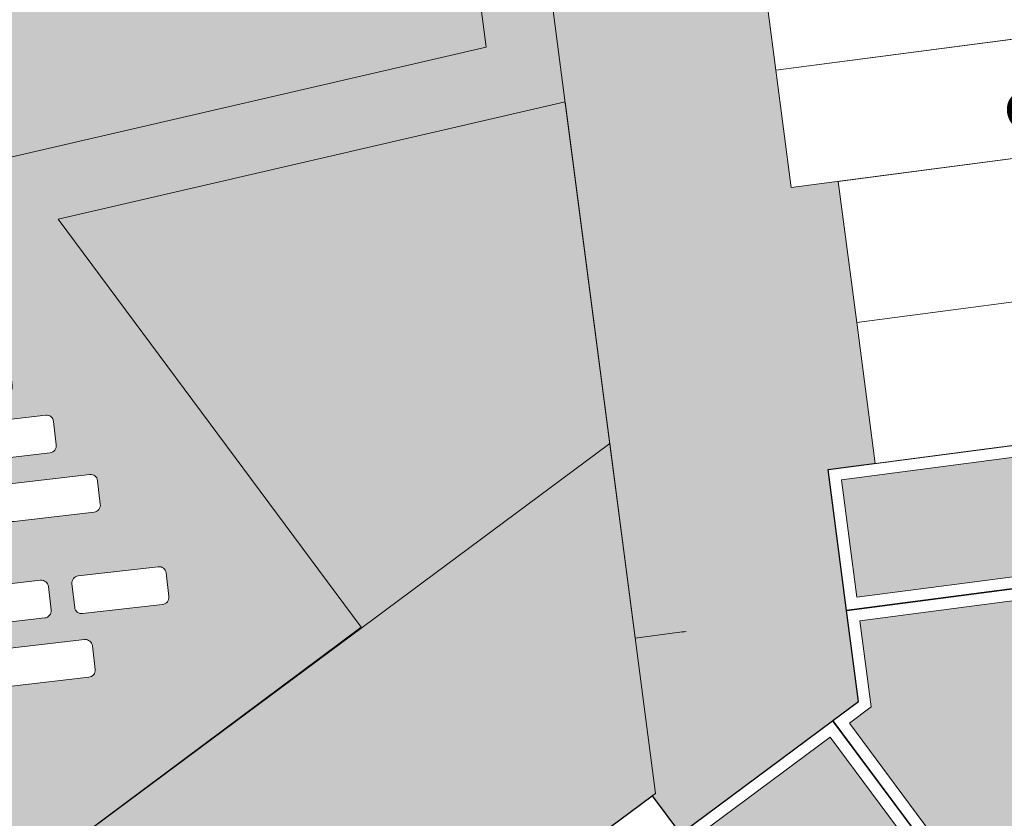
# Model space of a CAD drawing. Header units: metres. Extents: x -862 to 1262, y -354 to 644.
# Tile 70 of 256: x -141 to -99, y -61 to -27. Entities that reach past the tile are written whole.
import ezdxf

# ---------------------------------------------------------------- set-up
doc = ezdxf.new("R2010")
doc.units = ezdxf.units.M
doc.header["$LTSCALE"] = 0.5
doc.set_wipeout_variables(frame=1)
doc.layers.add('DZH_Baufelder West_220610', color=7, linetype='Continuous')
doc.styles.add('Calibri Light', font='calibril.ttf')

# ---------------------------------------------------------------- blocks, each defined once
blk = doc.blocks.new('Hofgrün West (2D)')
at = {"linetype": 'Continuous', "lineweight": 0, "transparency": 33554687}
for points in [[(-33.18494306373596, -71.92844781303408), (-12.99288679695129, -67.26350132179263), (-17.67876385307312, -31.39782492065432), (-41.28852932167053, -36.85236066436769)], [(-9.66896943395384, -69.57460143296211), (-31.05626030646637, -74.51568153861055), (-18.27224697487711, -91.73615289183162), (-34.88793906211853, -104.1235718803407), (-42.11629995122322, -109.4897119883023), (-34.36318347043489, -119.9266418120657), (-25.29859453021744, -113.1929744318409), (-25.29743121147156, -113.1945414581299), (-25.25729843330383, -113.164747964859), (-5.993035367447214, -98.85421048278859), (-5.857482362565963, -98.7535143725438)]]:
    blk.add_hatch(color=254, dxfattribs=at).paths.add_polyline_path(points)
at = {"color": 255, "linetype": 'Continuous', "lineweight": 18, "transparency": 33554687, "flags": 128}
for points in [[(-33.18494306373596, -71.92844781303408), (-12.99288679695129, -67.26350132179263), (-17.67876385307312, -31.39782492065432), (-41.28852932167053, -36.85236066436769)], [(-9.66896943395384, -69.57460143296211), (-31.05626030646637, -74.51568153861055), (-18.27224697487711, -91.73615289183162), (-34.88793906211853, -104.1235718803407), (-42.11629995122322, -109.4897119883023), (-34.36318347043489, -119.9266418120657), (-25.29859453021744, -113.1929744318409), (-25.29743121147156, -113.1945414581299), (-25.25729843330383, -113.164747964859), (-5.993035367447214, -98.85421048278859), (-5.857482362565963, -98.7535143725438)]]:
    blk.add_lwpolyline(points, close=True, dxfattribs=at)
blk = doc.blocks.new('Grundstücke West (2D)')
at = {"linetype": 'Continuous', "lineweight": 0, "transparency": 33554687}
h = blk.add_hatch(color=254, dxfattribs=at)
edge = h.paths.add_edge_path()
edge.add_line((-11.25401794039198, -29.78934150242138), (-6.677341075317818, -64.83001511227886))
edge.add_line((-6.677341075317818, -64.83001511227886), (-6.678622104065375, -64.83018242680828))
edge.add_line((-6.678622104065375, -64.83018242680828), (-5.383555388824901, -74.74567601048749))
edge.add_line((-5.383555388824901, -74.74567601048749), (-5.38317690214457, -74.74562657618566))
edge.add_line((-5.38317690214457, -74.74562657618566), (-3.958562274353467, -85.65298524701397))
edge.add_line((-3.958562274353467, -85.65298524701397), (-0.9798226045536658, -108.4592806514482))
edge.add_line((-0.979822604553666, -108.4592806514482), (1.004669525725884, -108.2000853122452))
edge.add_line((1.004669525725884, -108.2000853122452), (1.169916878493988, -108.1785022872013))
edge.add_line((1.169916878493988, -108.1785022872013), (1.16844796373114, -108.187466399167))
edge.add_line((1.16844796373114, -108.187466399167), (1.005812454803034, -108.2088283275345))
edge.add_line((1.005812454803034, -108.2088283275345), (1.004669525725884, -108.2000853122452))
edge.add_line((1.004669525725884, -108.2000853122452), (-0.9798364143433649, -108.4592836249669))
edge.add_line((-0.9798364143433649, -108.4592836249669), (-2.052208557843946, -100.2488192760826))
edge.add_line((-2.052208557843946, -100.2488192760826), (-27.32021377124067, -119.0192614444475))
edge.add_line((-27.32021377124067, -119.0192614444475), (-27.54868584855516, -119.1888729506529))
edge.add_line((-27.54868584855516, -119.1888729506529), (-31.12512675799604, -114.371293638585))
edge.add_line((-31.12512675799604, -114.371293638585), (-34.701567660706, -109.5537143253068))
edge.add_line((-34.701567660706, -109.5537143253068), (-40.66230250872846, -101.5244154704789))
edge.add_line((-40.66230250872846, -101.5244154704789), (-44.2540051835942, -96.68627808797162))
edge.add_line((-44.2540051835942, -96.68627808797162), (-67.24652228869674, -101.9982116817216))
edge.add_line((-67.24652228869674, -101.9982116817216), (-67.27917717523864, -102.0057559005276))
edge.add_line((-67.27917717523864, -102.0057559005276), (-67.27917717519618, -102.0057559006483))
edge.add_arc((-27.18894605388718, -87.89819168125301), 42.49999999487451, 199.3867312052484, 216.5891962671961)
edge.add_line((-61.31346618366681, -113.2313147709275), (-31.81373732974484, -152.9683849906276))
edge.add_line((-31.81373732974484, -152.9683849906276), (-31.81373732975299, -152.9683849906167))
edge.add_arc((-28.20055284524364, -150.2860543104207), 4.499999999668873, 216.5891962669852, 293.7983932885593)
edge.add_line((-26.38471447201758, -154.4034237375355), (-26.38471447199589, -154.4034237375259))
edge.add_line((-26.38471447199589, -154.4034237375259), (-26.08062924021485, -154.8564480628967))
edge.add_line((-26.08062924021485, -154.8564480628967), (-26.01835704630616, -154.8146488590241))
edge.add_line((-26.01835704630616, -154.8146488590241), (-26.15818177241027, -154.6063388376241))
edge.add_line((-26.15818177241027, -154.6063388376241), (-26.1581817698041, -154.6063388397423))
edge.add_arc((-26.0824957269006, -154.5132172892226), 0.1200000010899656, 230.8969573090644, 303.8708446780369)
edge.add_line((-26.01561700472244, -154.6128528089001), (-26.01561700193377, -154.6128528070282))
edge.add_arc((-26.08249572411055, -154.5132172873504), 0.1200000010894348, 303.8708446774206, 376.8447341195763)
edge.add_line((-25.96764449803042, -154.4784437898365), (-25.81224078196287, -154.7099633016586))
edge.add_line((-25.81224078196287, -154.7099633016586), (-25.74996858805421, -154.668164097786))
edge.add_line((-25.74996858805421, -154.668164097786), (-26.04128483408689, -154.2341629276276))
edge.add_arc((-28.20054518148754, -150.2860687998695), 4.499983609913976, 298.6747816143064, 306.5892344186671)
edge.add_line((-25.51822186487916, -153.8992383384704), (-24.56450417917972, -155.1839263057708))
edge.add_line((-24.56450417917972, -155.1839263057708), (21.99950964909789, -120.6160587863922))
edge.add_line((21.99950964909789, -120.6160587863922), (24.09332723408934, -119.0616650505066))
edge.add_line((24.09332723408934, -119.0616650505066), (23.85606493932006, -117.2451001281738))
edge.add_line((23.85606493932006, -117.2451001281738), (17.40550729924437, -67.87006250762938))
edge.add_line((17.40550729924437, -67.87006250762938), (17.40714295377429, -67.86984882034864))
edge.add_line((17.40714295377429, -67.86984882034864), (10.06261297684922, -11.63750270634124))
edge.add_line((10.06261297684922, -11.63750270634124), (10.0529091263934, -11.63883918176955))
edge.add_line((10.0529091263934, -11.63883918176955), (10.15014082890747, -12.37353928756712))
edge.add_line((10.15014082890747, -12.37353928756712), (10.54553553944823, -15.36121247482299))
edge.add_line((10.54553553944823, -15.36121247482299), (-12.44475630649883, -20.67263196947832))
edge.add_line((-12.44475630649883, -20.67263196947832), (-11.25411258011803, -29.78929261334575))
edge.add_line((-11.25411258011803, -29.78929261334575), (-11.25401794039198, -29.78934150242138))
at = {"color": 255, "linetype": 'Continuous', "lineweight": 18, "transparency": 33554687, "flags": 128}
blk.add_lwpolyline([(-5.38317690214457, -74.74562657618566), (-3.958562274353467, -85.65298524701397), (-0.979822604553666, -108.4592806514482), (1.004669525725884, -108.2000853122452), (1.169916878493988, -108.1785022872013), (1.16844796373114, -108.187466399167), (1.005812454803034, -108.2088283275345), (1.004669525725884, -108.2000853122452), (-0.9798364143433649, -108.4592836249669), (-2.052208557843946, -100.2488192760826), (-27.32021377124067, -119.0192614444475)], dxfattribs=at)
blk = doc.blocks.new('Slab (2D)-18')
at = {"color": 255, "linetype": 'Continuous', "lineweight": 9, "transparency": 33554687}
blk.add_wipeout([(0, 10), (13, 10), (13, 0), (0, 0)], dxfattribs=at)
at = {"color": 7, "linetype": 'Continuous', "lineweight": 9, "transparency": 33554687}
blk.add_line((1.183291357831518e-29, 4.99999999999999), (13, 5), dxfattribs=at)
at = {"color": 8, "linetype": 'Continuous', "lineweight": 9, "true_color": 0x777777, "transparency": 33554687, "flags": 128}
blk.add_lwpolyline([(0, 10), (13, 10), (13, 0), (0, 0)], close=True, dxfattribs=at)
at = {"color": 7, "linetype": 'Continuous', "lineweight": 9, "transparency": 33554687, "flags": 128}
blk.add_lwpolyline([(13, 10.00000000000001), (2.775557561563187e-16, 10.00000000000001), (1.577721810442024e-29, -9.563216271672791e-15), (13, 5.461994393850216e-16), (13, 10)], dxfattribs=at)
blk = doc.blocks.new('RH 5 x 13 - quer (2D_3D) (2D)')
at = {"color": 255, "linetype": 'Continuous', "lineweight": 9, "transparency": 33554687}
blk.add_wipeout([(0, 5.000000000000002), (0, 10.000000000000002), (13, 10.000000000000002), (13, 5.000000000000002)], dxfattribs=at)
at = {"color": 253, "linetype": 'Continuous', "lineweight": 9, "transparency": 33554687, "flags": 128}
blk.add_lwpolyline([(0, 5), (0, 10), (13, 10), (13, 5)], close=True, dxfattribs=at)
at = {"color": 8, "true_color": 0x777777, "transparency": 33554687}
blk.add_blockref('Slab (2D)-18', (0, 0), dxfattribs=at)
at = {"color": 7, "transparency": 33554687, "insert": (2.006361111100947, 8.040526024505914), "char_height": 1.559479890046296, "width": 3.810368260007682, "attachment_point": 5, "line_spacing_factor": 1.163780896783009, "style": 'Calibri Light'}
blk.add_mtext('II D', dxfattribs=at)
at = {"color": 255, "linetype": 'Continuous', "lineweight": 9, "transparency": 33554687}
blk.add_wipeout([(0, 0), (0, 5), (13, 5), (13, 0)], dxfattribs=at)
at = {"color": 253, "linetype": 'Continuous', "lineweight": 9, "transparency": 33554687, "flags": 128}
blk.add_lwpolyline([(0, 0), (0, 5), (13, 5), (13, 0)], close=True, dxfattribs=at)
at = {"color": 7, "transparency": 33554687, "insert": (2.006361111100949, 2.594815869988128), "char_height": 1.559479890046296, "width": 3.810368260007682, "attachment_point": 5, "line_spacing_factor": 1.163780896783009, "style": 'Calibri Light'}
blk.add_mtext('II D', dxfattribs=at)
blk = doc.blocks.new('Slab (2D)-8')
at = {"color": 255, "linetype": 'Continuous', "lineweight": 9, "transparency": 33554687}
blk.add_wipeout([(0, 13), (6, 13), (6, 0), (0, 0)], dxfattribs=at)
at = {"color": 8, "linetype": 'Continuous', "lineweight": 9, "true_color": 0x777777, "transparency": 33554687, "flags": 128}
blk.add_lwpolyline([(0, 13), (6, 13), (6, 0), (0, 0)], close=True, dxfattribs=at)
at = {"color": 255, "linetype": 'Continuous', "lineweight": 9, "transparency": 33554687}
blk.add_wipeout([(0, 13), (6, 13), (6, 0), (0, 0)], dxfattribs=at)
at = {"color": 8, "linetype": 'Continuous', "lineweight": 9, "true_color": 0x777777, "transparency": 33554687, "flags": 128}
blk.add_lwpolyline([(0, 13), (6, 13), (6, 0), (0, 0)], close=True, dxfattribs=at)
at = {"color": 255, "linetype": 'Continuous', "lineweight": 9, "transparency": 33554687}
blk.add_wipeout([(0, 13), (6, 13), (6, 0), (0, 0)], dxfattribs=at)
at = {"color": 8, "linetype": 'Continuous', "lineweight": 9, "true_color": 0x777777, "transparency": 33554687, "flags": 128}
blk.add_lwpolyline([(0, 13), (6, 13), (6, 0), (0, 0)], close=True, dxfattribs=at)
blk = doc.blocks.new('DH 6 x 13 - III FD (2D_3D (2D)')
at = {"color": 8, "true_color": 0x777777, "transparency": 33554687}
blk.add_blockref('Slab (2D)-8', (0, 0), dxfattribs=at)
at = {"color": 255, "linetype": 'Continuous', "lineweight": 25, "transparency": 33554687}
blk.add_wipeout([(0, 13), (6, 13), (6, 0), (0, 0)], dxfattribs=at)
at = {"linetype": 'Continuous', "lineweight": 0, "true_color": 0xfbf8f0, "transparency": 33554661}
blk.add_hatch(color=7, dxfattribs=at).paths.add_polyline_path([(0.5, 12.5), (5.5, 12.5), (5.5, 0.5), (0.5, 0.5)])
at = {"color": 7, "linetype": 'Continuous', "lineweight": 25, "transparency": 33554687, "flags": 128}
blk.add_lwpolyline([(0, 13), (6, 13), (6, 0), (0, 0)], close=True, dxfattribs=at)
at = {"color": 9, "linetype": 'Continuous', "lineweight": 9, "transparency": 33554661, "flags": 128}
blk.add_lwpolyline([(0.5, 12.5), (5.5, 12.5), (5.5, 0.5), (0.5, 0.5)], close=True, dxfattribs=at)
at = {"color": 7, "transparency": 33554687, "insert": (2.405184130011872, 2.006361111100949), "char_height": 1.559479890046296, "width": 3.810368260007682, "attachment_point": 5, "line_spacing_factor": 1.163780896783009, "style": 'Calibri Light'}
blk.add_mtext('III', dxfattribs=at)
blk = doc.blocks.new('Slab (2D)-83')
at = {"color": 255, "linetype": 'Continuous', "lineweight": 25, "transparency": 33554687}
blk.add_wipeout([(-87.82052864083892, -188.4536871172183), (-88.3224763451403, -184.6105961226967), (-75.431961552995, -182.92696065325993), (-74.2364803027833, -192.07999230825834), (-82.35979360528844, -198.09791736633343), (-88.90775750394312, -189.25912962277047)], dxfattribs=at)
at = {"color": 7, "linetype": 'Continuous', "lineweight": 25, "transparency": 33554687, "flags": 128}
blk.add_lwpolyline([(-87.8205286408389, -188.4536871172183), (-88.32247634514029, -184.6105961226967), (-75.43196155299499, -182.9269606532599), (-74.23648030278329, -192.0799923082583), (-82.35979360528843, -198.0979173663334), (-88.90775750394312, -189.2591296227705)], close=True, dxfattribs=at)
at = {"color": 255, "linetype": 'Continuous', "lineweight": 25, "transparency": 33554687}
blk.add_wipeout([(-87.82052864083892, -188.4536871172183), (-88.3224763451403, -184.6105961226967), (-75.431961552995, -182.92696065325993), (-74.2364803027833, -192.07999230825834), (-82.35979360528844, -198.09791736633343), (-88.90775750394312, -189.25912962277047)], dxfattribs=at)
at = {"color": 7, "linetype": 'Continuous', "lineweight": 25, "transparency": 33554687, "flags": 128}
blk.add_lwpolyline([(-87.8205286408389, -188.4536871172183), (-88.32247634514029, -184.6105961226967), (-75.43196155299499, -182.9269606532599), (-74.23648030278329, -192.0799923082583), (-82.35979360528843, -198.0979173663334), (-88.90775750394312, -189.2591296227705)], close=True, dxfattribs=at)
at = {"color": 255, "linetype": 'Continuous', "lineweight": 25, "transparency": 33554687}
blk.add_wipeout([(-87.82052864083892, -188.4536871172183), (-88.3224763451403, -184.6105961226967), (-75.431961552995, -182.92696065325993), (-74.2364803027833, -192.07999230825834), (-82.35979360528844, -198.09791736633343), (-88.90775750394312, -189.25912962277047)], dxfattribs=at)
at = {"color": 7, "linetype": 'Continuous', "lineweight": 25, "transparency": 33554687, "flags": 128}
blk.add_lwpolyline([(-87.8205286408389, -188.4536871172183), (-88.32247634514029, -184.6105961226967), (-75.43196155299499, -182.9269606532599), (-74.23648030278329, -192.0799923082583), (-82.35979360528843, -198.0979173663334), (-88.90775750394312, -189.2591296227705)], close=True, dxfattribs=at)
blk = doc.blocks.new('Group-28')
at = {"color": 7, "transparency": 33554687}
blk.add_blockref('Slab (2D)-83', (0, 0), dxfattribs=at)
at = {"linetype": 'Continuous', "lineweight": 0, "true_color": 0xfbf8f0, "transparency": 33554661}
blk.add_hatch(color=7, dxfattribs=at).paths.add_polyline_path([(-74.7703976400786, -191.8535360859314), (-75.86569432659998, -183.4880157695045), (-87.76322687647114, -185.045758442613), (-87.28656888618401, -188.6799576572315), (-88.20752320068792, -189.3638504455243), (-82.24616500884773, -197.4000909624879)])
at = {"color": 9, "linetype": 'Continuous', "lineweight": 9, "transparency": 33554661, "flags": 128}
blk.add_lwpolyline([(-74.7703976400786, -191.8535360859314), (-75.86569432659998, -183.4880157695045), (-87.76322687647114, -185.045758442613), (-87.28656888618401, -188.6799576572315), (-88.20752320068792, -189.3638504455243), (-82.24616500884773, -197.4000909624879)], close=True, dxfattribs=at)
blk = doc.blocks.new('Slab (2D)-3')
at = {"color": 255, "linetype": 'Continuous', "lineweight": 9, "transparency": 33554687}
blk.add_wipeout([(-0.01398509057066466, 12.003374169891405), (10.986012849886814, 12.003374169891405), (10.98601284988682, 0.003374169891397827), (-0.013985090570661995, 0.003374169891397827)], dxfattribs=at)
at = {"color": 7, "linetype": 'Continuous', "lineweight": 9, "transparency": 33554687}
for p, q in [((-0.01398509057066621, 12.0033741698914), (10.98601284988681, 12.0033741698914)), ((10.98601284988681, 0.003374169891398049), (10.98601284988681, 12.0033741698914)), ((-0.01398509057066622, 6.003374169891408), (10.98601284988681, 6.003374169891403))]:
    blk.add_line(p, q, dxfattribs=at)
at = {"color": 8, "linetype": 'Continuous', "lineweight": 9, "true_color": 0x777777, "transparency": 33554687, "flags": 128}
blk.add_lwpolyline([(-0.01398509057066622, 12.0033741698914), (10.98601284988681, 12.0033741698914), (10.98601284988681, 0.003374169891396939), (-0.01398509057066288, 0.003374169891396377)], close=True, dxfattribs=at)
at = {"color": 7, "linetype": 'Continuous', "lineweight": 9, "transparency": 33554687, "flags": 128}
blk.add_lwpolyline([(10.98601284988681, 12.00337416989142), (-0.01398509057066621, 12.00337416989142), (-0.01398509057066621, 0.003374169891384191), (10.98601284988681, 0.003374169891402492)], dxfattribs=at)
blk = doc.blocks.new('RH 6 x 11 - quer (2D_3D) (2D)')
at = {"color": 8, "true_color": 0x777777, "transparency": 33554687}
blk.add_blockref('Slab (2D)-3', (0, 0), dxfattribs=at)
at = {"color": 255, "linetype": 'Continuous', "lineweight": 9, "transparency": 33554687}
blk.add_wipeout([(0, 6), (0, 12), (11, 12), (11, 6)], dxfattribs=at)
at = {"color": 253, "linetype": 'Continuous', "lineweight": 9, "transparency": 33554687, "flags": 128}
blk.add_lwpolyline([(0, 6), (0, 12), (11, 12), (11, 6)], close=True, dxfattribs=at)
at = {"color": 7, "transparency": 33554687, "insert": (2.006361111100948, 9.83776836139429), "char_height": 1.559479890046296, "width": 3.810368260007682, "attachment_point": 5, "line_spacing_factor": 1.163780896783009, "style": 'Calibri Light'}
blk.add_mtext('II D', dxfattribs=at)
at = {"color": 255, "linetype": 'Continuous', "lineweight": 9, "transparency": 33554687}
blk.add_wipeout([(0, 0), (0, 6), (11, 6), (11, 0)], dxfattribs=at)
at = {"color": 253, "linetype": 'Continuous', "lineweight": 9, "transparency": 33554687, "flags": 128}
blk.add_lwpolyline([(0, 0), (0, 6), (11, 6), (11, 0)], close=True, dxfattribs=at)
at = {"color": 7, "transparency": 33554687, "insert": (2.006361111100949, 2.594815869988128), "char_height": 1.559479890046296, "width": 3.810368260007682, "attachment_point": 5, "line_spacing_factor": 1.163780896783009, "style": 'Calibri Light'}
blk.add_mtext('II D', dxfattribs=at)
blk = doc.blocks.new('Baufelder West (2D)')
at = {"linetype": 'Continuous', "lineweight": 0, "transparency": 33554687}
h = blk.add_hatch(color=7, dxfattribs=at)
h.paths.add_polyline_path([(-60.56109580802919, -100.1808447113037), (-61.84106236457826, -95.85802870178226), (-56.11683980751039, -94.53556844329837), (-38.94417214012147, -90.5681876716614), (-40.33978978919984, -84.52730599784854), (-40.4748495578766, -83.94270454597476), (-47.04775839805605, -55.49210052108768), (-66.86903941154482, -60.0713872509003), (-69.94464862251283, -60.78194155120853), (-70.61994747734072, -57.85893429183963), (-67.54433826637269, -57.1483799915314), (-5.650433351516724, -42.84910552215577), (-8.709269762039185, -19.43678898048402), (-5.772007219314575, -18.75819674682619), (-5.003995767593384, -24.63836687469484), (-5.004050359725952, -24.63837896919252), (0.007670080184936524, -63.01270832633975), (0.006804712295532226, -63.01282135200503), (1.301871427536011, -72.92831493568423), (1.302249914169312, -72.92826550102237), (2.118165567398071, -79.17520728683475), (2.688011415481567, -83.53815075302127), (2.765717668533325, -84.13309759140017), (3.3744166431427, -88.79351447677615), (3.413257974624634, -89.09098943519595), (3.413269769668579, -89.09098789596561), (4.151479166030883, -94.74298284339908), (4.190318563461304, -95.04045805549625), (4.190332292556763, -95.04045626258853), (4.633231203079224, -98.43144858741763), (4.633053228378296, -98.43158079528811), (2.749850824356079, -84.01468839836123), (-18.63744004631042, -88.95576850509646), (-5.853426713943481, -106.17623985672), (-20.86567814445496, -117.3682532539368), (-37.5685783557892, -94.86891701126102), (-55.3163158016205, -98.96915546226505), (-60.56109415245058, -100.1808503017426), (-60.56109546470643, -100.180850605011)])
h.paths.add_polyline_path([(-20.76612280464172, -86.368534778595), (-0.5740665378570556, -81.70358828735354), (-5.259943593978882, -45.83791188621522), (-28.86970906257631, -51.2924476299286)])
blk = doc.blocks.new('Slab (2D)-87')
at = {"color": 255, "linetype": 'Continuous', "lineweight": 9, "transparency": 33554687}
blk.add_wipeout([(26, -13), (8, -13), (8, -11.000000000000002), (0, -11.000000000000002), (0, 0), (26, 0)], dxfattribs=at)
at = {"color": 8, "linetype": 'Continuous', "lineweight": 9, "true_color": 0x777777, "transparency": 33554687, "flags": 128}
blk.add_lwpolyline([(26, -13), (8, -13), (8, -11), (0, -11), (0, 0), (26, 0)], close=True, dxfattribs=at)
blk = doc.blocks.new('Slab (2D)-88')
at = {"color": 255, "linetype": 'Continuous', "lineweight": 9, "transparency": 33554687}
blk.add_wipeout([(32, -13), (8, -13), (8, -11), (0, -11), (0, 0), (32, 0), (32, -11)], dxfattribs=at)
at = {"color": 8, "linetype": 'Continuous', "lineweight": 9, "true_color": 0x777777, "transparency": 33554687, "flags": 128}
blk.add_lwpolyline([(32, -13), (8, -13), (8, -11), (0, -11), (0, 0), (32, 0), (32, -11)], close=True, dxfattribs=at)
at = {"color": 255, "linetype": 'Continuous', "lineweight": 9, "transparency": 33554687}
blk.add_wipeout([(32, -13), (8, -13), (8, -11), (0, -11), (0, 0), (32, 0), (32, -11)], dxfattribs=at)
at = {"color": 8, "linetype": 'Continuous', "lineweight": 9, "true_color": 0x777777, "transparency": 33554687, "flags": 128}
blk.add_lwpolyline([(32, -13), (8, -13), (8, -11), (0, -11), (0, 0), (32, 0), (32, -11)], close=True, dxfattribs=at)
blk = doc.blocks.new('MFH 13 x 32 quer (2D_3D) (2D)')
at = {"color": 8, "true_color": 0x777777, "transparency": 33554687}
blk.add_blockref('Slab (2D)-87', (0, 0), dxfattribs=at)
blk.add_blockref('Slab (2D)-88', (0, 0), dxfattribs=at)
at = {"color": 255, "linetype": 'Continuous', "lineweight": 25, "transparency": 33554687}
blk.add_wipeout([(32, -13), (8, -13), (8, -11), (0, -11), (0, 0), (32, 0), (32, -11), (32, -11)], dxfattribs=at)
at = {"linetype": 'Continuous', "lineweight": 0, "true_color": 0xfbf8f0, "transparency": 33554661}
for points in [[(0.4999999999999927, -10.5), (0.4999999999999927, -0.5000000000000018), (8, -0.5000000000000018), (8, -10.5)], [(24, -12.5), (24, -0.5000000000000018), (31.50000000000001, -0.5000000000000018), (31.50000000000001, -12.5)]]:
    blk.add_hatch(color=7, dxfattribs=at).paths.add_polyline_path(points)
at = {"color": 7, "linetype": 'Continuous', "lineweight": 25, "transparency": 33554687, "flags": 128}
blk.add_lwpolyline([(32, -13), (8, -13), (8, -11), (0, -11), (0, 0), (32, 0), (32, -11), (32, -11)], close=True, dxfattribs=at)
at = {"color": 9, "linetype": 'Continuous', "lineweight": 9, "transparency": 33554661, "flags": 128}
for points in [[(0.4999999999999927, -10.5), (0.4999999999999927, -0.5000000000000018), (8, -0.5000000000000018), (8, -10.5)], [(24, -12.5), (24, -0.5000000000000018), (31.50000000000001, -0.5000000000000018), (31.50000000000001, -12.5)]]:
    blk.add_lwpolyline(points, close=True, dxfattribs=at)
at = {"color": 7, "transparency": 33554687, "char_height": 1.559479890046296, "width": 3, "attachment_point": 5, "line_spacing_factor": 1.163780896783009, "style": 'Calibri Light'}
for s, insert in [('III', (2.006361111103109, -2.000000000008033)), ('II', (30.02823915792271, -2.000000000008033))]:
    blk.add_mtext(s, dxfattribs=dict(at, insert=insert))
blk = doc.blocks.new('VERKEHR-Stellplatz (2D)')
at = {"color": 255, "linetype": 'Continuous', "lineweight": 9, "transparency": 33554687}
blk.add_wipeout([(4.2, 1.8), (4.207362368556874, 1.7999096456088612), (4.214720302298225, 1.7996386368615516), (4.2220693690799, 1.7991871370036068), (4.229405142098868, 1.7985554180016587), (4.236723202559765, 1.7977438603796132), (4.244019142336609, 1.7967529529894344), (4.25128856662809, 1.795583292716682), (4.258527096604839, 1.7942355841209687), (4.265730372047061, 1.7927106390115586), (4.27289405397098, 1.7910093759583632), (4.2800138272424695, 1.7891328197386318), (4.287085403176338, 1.7870821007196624), (4.294104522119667, 1.784858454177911), (4.3010669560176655, 1.782463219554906), (4.307968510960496, 1.7798978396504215), (4.314805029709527, 1.7771638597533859), (4.321572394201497, 1.774262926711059), (4.328266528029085, 1.771196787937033), (4.334883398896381, 1.7679672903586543), (4.341419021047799, 1.7645763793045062), (4.347869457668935, 1.761026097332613), (4.354230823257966, 1.7573185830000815), (4.360499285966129, 1.7534560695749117), (4.36667106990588, 1.7494408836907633), (4.372742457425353, 1.7452754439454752), (4.37870979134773, 1.7409622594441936), (4.384569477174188, 1.7365039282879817), (4.390317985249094, 1.7319031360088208), (4.3959518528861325, 1.7271626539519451), (4.401467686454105, 1.7222853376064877), (4.4068621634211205, 1.7172741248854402), (4.412132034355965, 1.712132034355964), (4.41727412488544, 1.70686216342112), (4.422285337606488, 1.701467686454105), (4.427162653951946, 1.6959518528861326), (4.431903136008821, 1.6903179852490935), (4.436503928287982, 1.6845694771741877), (4.440962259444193, 1.6787097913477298), (4.445275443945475, 1.6727424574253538), (4.449440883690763, 1.6666710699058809), (4.453456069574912, 1.6604992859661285), (4.457318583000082, 1.6542308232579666), (4.4610260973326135, 1.647869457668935), (4.464576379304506, 1.6414190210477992), (4.467967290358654, 1.6348833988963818), (4.471196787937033, 1.6282665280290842), (4.4742629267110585, 1.6215723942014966), (4.477163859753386, 1.6148050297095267), (4.479897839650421, 1.6079685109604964), (4.482463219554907, 1.601066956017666), (4.484858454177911, 1.594104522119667), (4.487082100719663, 1.5870854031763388), (4.489132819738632, 1.580013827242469), (4.491009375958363, 1.5728940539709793), (4.492710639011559, 1.5657303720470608), (4.494235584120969, 1.5585270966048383), (4.495583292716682, 1.5512885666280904), (4.496752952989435, 1.5440191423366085), (4.497743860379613, 1.5367232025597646), (4.498555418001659, 1.5294051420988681), (4.499187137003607, 1.5220693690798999), (4.499638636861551, 1.5147203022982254), (4.499909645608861, 1.5073623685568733), (4.5, 1.4999999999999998), (4.5, 0.4999999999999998), (4.499909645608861, 0.4926376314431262), (4.499638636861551, 0.4852796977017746), (4.499187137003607, 0.4779306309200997), (4.498555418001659, 0.4705948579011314), (4.497743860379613, 0.463276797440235), (4.496752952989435, 0.455980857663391), (4.495583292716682, 0.44871143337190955), (4.494235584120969, 0.4414729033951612), (4.492710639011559, 0.4342696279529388), (4.491009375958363, 0.4271059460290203), (4.489132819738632, 0.4199861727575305), (4.487082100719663, 0.41291459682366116), (4.484858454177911, 0.40589547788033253), (4.482463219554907, 0.398933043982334), (4.479897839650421, 0.3920314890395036), (4.477163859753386, 0.3851949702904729), (4.4742629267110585, 0.378427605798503), (4.471196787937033, 0.37173347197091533), (4.467967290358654, 0.36511660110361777), (4.464576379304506, 0.3585809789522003), (4.4610260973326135, 0.3521305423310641), (4.457318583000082, 0.345769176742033), (4.453456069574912, 0.33950071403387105), (4.449440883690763, 0.3333289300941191), (4.445275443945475, 0.3272575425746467), (4.440962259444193, 0.32129020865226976), (4.436503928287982, 0.31543052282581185), (4.431903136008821, 0.30968201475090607), (4.427162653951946, 0.3040481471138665), (4.422285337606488, 0.2985323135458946), (4.41727412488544, 0.2931378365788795), (4.412132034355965, 0.2878679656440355), (4.4068621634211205, 0.28272587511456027), (4.401467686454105, 0.27771466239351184), (4.3959518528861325, 0.27283734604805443), (4.390317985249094, 0.2680968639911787), (4.384569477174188, 0.2634960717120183), (4.37870979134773, 0.2590377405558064), (4.372742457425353, 0.2547245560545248), (4.36667106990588, 0.25055911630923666), (4.360499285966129, 0.24654393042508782), (4.354230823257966, 0.24268141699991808), (4.347869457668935, 0.2389739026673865), (4.341419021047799, 0.23542362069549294), (4.334883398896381, 0.23203270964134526), (4.328266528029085, 0.22880321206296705), (4.321572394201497, 0.22573707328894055), (4.314805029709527, 0.22283614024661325), (4.307968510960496, 0.22010216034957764), (4.3010669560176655, 0.2175367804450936), (4.294104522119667, 0.21514154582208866), (4.287085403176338, 0.2129178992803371), (4.2800138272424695, 0.21086718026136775), (4.27289405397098, 0.20899062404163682), (4.265730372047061, 0.20728936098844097), (4.258527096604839, 0.20576441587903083), (4.25128856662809, 0.20441670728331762), (4.244019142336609, 0.20324704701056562), (4.236723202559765, 0.2022561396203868), (4.229405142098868, 0.2014445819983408), (4.2220693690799, 0.20081286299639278), (4.214720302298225, 0.200361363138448), (4.207362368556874, 0.20009035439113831), (4.2, 0.19999999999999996), (0.8, 0.19999999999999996), (0.7926376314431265, 0.20009035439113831), (0.7852796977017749, 0.200361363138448), (0.7779306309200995, 0.20081286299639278), (0.7705948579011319, 0.2014445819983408), (0.7632767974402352, 0.2022561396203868), (0.7559808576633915, 0.20324704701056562), (0.7487114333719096, 0.20441670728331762), (0.7414729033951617, 0.20576441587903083), (0.7342696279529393, 0.20728936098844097), (0.7271059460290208, 0.20899062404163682), (0.7199861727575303, 0.21086718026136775), (0.7129145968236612, 0.2129178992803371), (0.7058954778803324, 0.21514154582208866), (0.698933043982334, 0.2175367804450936), (0.6920314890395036, 0.22010216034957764), (0.6851949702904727, 0.22283614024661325), (0.6784276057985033, 0.22573707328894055), (0.6717334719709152, 0.22880321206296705), (0.665116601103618, 0.23203270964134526), (0.6585809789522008, 0.23542362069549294), (0.6521305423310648, 0.2389739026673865), (0.6457691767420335, 0.24268141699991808), (0.6395007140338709, 0.24654393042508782), (0.6333289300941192, 0.25055911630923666), (0.6272575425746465, 0.2547245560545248), (0.62129020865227, 0.2590377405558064), (0.6154305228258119, 0.2634960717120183), (0.6096820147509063, 0.2680968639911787), (0.6040481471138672, 0.27283734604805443), (0.5985323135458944, 0.27771466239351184), (0.59313783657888, 0.28272587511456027), (0.5878679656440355, 0.2878679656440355), (0.5827258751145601, 0.2931378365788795), (0.5777146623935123, 0.2985323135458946), (0.5728373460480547, 0.3040481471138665), (0.5680968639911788, 0.30968201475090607), (0.5634960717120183, 0.31543052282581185), (0.5590377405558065, 0.32129020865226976), (0.5547245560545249, 0.3272575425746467), (0.5505591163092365, 0.3333289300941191), (0.5465439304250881, 0.33950071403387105), (0.5426814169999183, 0.345769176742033), (0.5389739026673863, 0.3521305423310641), (0.5354236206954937, 0.3585809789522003), (0.5320327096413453, 0.36511660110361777), (0.5288032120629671, 0.37173347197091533), (0.5257370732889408, 0.378427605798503), (0.522836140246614, 0.3851949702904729), (0.5201021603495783, 0.3920314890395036), (0.5175367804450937, 0.398933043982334), (0.5151415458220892, 0.40589547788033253), (0.5129178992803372, 0.41291459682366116), (0.510867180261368, 0.4199861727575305), (0.5089906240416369, 0.4271059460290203), (0.5072893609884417, 0.4342696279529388), (0.5057644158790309, 0.4414729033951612), (0.5044167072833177, 0.44871143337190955), (0.5032470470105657, 0.455980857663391), (0.5022561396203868, 0.463276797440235), (0.5014445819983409, 0.4705948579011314), (0.5008128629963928, 0.4779306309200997), (0.5003613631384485, 0.4852796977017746), (0.5000903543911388, 0.4926376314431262), (0.5, 0.4999999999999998), (0.5, 1.4999999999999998), (0.5000903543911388, 1.5073623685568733), (0.5003613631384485, 1.5147203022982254), (0.5008128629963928, 1.5220693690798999), (0.5014445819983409, 1.5294051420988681), (0.5022561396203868, 1.5367232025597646), (0.5032470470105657, 1.5440191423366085), (0.5044167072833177, 1.5512885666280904), (0.5057644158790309, 1.5585270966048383), (0.5072893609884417, 1.5657303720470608), (0.5089906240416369, 1.5728940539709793), (0.510867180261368, 1.580013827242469), (0.5129178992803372, 1.5870854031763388), (0.5151415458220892, 1.594104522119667), (0.5175367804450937, 1.601066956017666), (0.5201021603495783, 1.6079685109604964), (0.522836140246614, 1.6148050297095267), (0.5257370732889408, 1.6215723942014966), (0.5288032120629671, 1.6282665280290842), (0.5320327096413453, 1.6348833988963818), (0.5354236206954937, 1.6414190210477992), (0.5389739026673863, 1.647869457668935), (0.5426814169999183, 1.6542308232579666), (0.5465439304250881, 1.6604992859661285), (0.5505591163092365, 1.6666710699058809), (0.5547245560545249, 1.6727424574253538), (0.5590377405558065, 1.6787097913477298), (0.5634960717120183, 1.6845694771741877), (0.5680968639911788, 1.6903179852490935), (0.5728373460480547, 1.6959518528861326), (0.5777146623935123, 1.701467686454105), (0.5827258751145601, 1.70686216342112), (0.5878679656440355, 1.712132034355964), (0.59313783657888, 1.7172741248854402), (0.5985323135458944, 1.7222853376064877), (0.6040481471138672, 1.7271626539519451), (0.6096820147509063, 1.7319031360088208), (0.6154305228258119, 1.7365039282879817), (0.62129020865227, 1.7409622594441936), (0.6272575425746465, 1.7452754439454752), (0.6333289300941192, 1.7494408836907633), (0.6395007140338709, 1.7534560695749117), (0.6457691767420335, 1.7573185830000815), (0.6521305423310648, 1.761026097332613), (0.6585809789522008, 1.7645763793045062), (0.665116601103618, 1.7679672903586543), (0.6717334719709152, 1.771196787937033), (0.6784276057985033, 1.774262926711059), (0.6851949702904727, 1.7771638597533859), (0.6920314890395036, 1.7798978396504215), (0.698933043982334, 1.782463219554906), (0.7058954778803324, 1.784858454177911), (0.7129145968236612, 1.7870821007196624), (0.7199861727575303, 1.7891328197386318), (0.7271059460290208, 1.7910093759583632), (0.7342696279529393, 1.7927106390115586), (0.7414729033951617, 1.7942355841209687), (0.7487114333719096, 1.795583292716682), (0.7559808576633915, 1.7967529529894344), (0.7632767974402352, 1.7977438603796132), (0.7705948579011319, 1.7985554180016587), (0.7779306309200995, 1.7991871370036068), (0.7852796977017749, 1.7996386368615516), (0.7926376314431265, 1.7999096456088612), (0.8, 1.8)], dxfattribs=at)
at = {"color": 252, "linetype": 'Continuous', "lineweight": 9, "transparency": 33554687, "flags": 128}
blk.add_lwpolyline([(0.5, 1.5, -0.414213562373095), (0.8, 1.8), (4.2, 1.8, -0.414213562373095), (4.5, 1.5), (4.5, 0.5, -0.414213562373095), (4.2, 0.2), (0.8, 0.2, -0.414213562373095), (0.5, 0.5)], format="xyb", close=True, dxfattribs=at)
blk = doc.blocks.new('Group-36')
at = {"color": 7, "transparency": 33554687}
for p, rotation in [((-129.802658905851, -173.6296600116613, 8.7), 6.589196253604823), ((-127.9442856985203, -176.1329476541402, 8.7), 6.589196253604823), ((-128.1737853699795, -174.146158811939, 8.7), 186.5891962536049), ((-126.0859124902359, -178.6362352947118, 8.7), 6.589196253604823), ((-126.3154121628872, -176.6494464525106, 8.7), 186.5891962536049), ((-124.2275392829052, -181.1395229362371, 8.7), 6.589196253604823), ((-124.4570389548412, -179.1527340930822, 8.7), 186.5891962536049), ((-121.3367365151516, -185.0335259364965, 8.7), 6.589196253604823), ((-121.5662361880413, -183.0467370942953, 8.7), 186.5891962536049), ((-119.7078629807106, -185.5500247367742, 8.7), 186.5891962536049)]:
    blk.add_blockref('VERKEHR-Stellplatz (2D)', p, dxfattribs=dict(at, rotation=rotation))

msp = doc.modelspace()

# ---------------------------------------------------------------- linework, layer by layer
at = {"layer": 'DZH_Baufelder West_220610', "color": 252, "linetype": 'Continuous', "true_color": 0x8ea381, "transparency": 33554687}
for points in [[(-113.5695279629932, -60.0399685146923), (-114.2100930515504, -59.76837958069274), (-125.8779963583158, 34.20495708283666), (-126.5434381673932, 34.6670250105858)], [(-114.2100930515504, -59.76837958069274), (-113.5695279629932, -60.0399685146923), (-126.5434381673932, 34.6670250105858), (-125.8779963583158, 34.20495708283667)], [(-118.0057132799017, -30.70787583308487), (-118.0834195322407, -30.11292899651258), (-109.0826862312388, -29.54243558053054), (-109.1603924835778, -28.94748874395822)], [(-118.0834195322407, -30.11292899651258), (-118.0057132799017, -30.70787583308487), (-109.1603924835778, -28.94748874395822), (-109.0826862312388, -29.54243558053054)], [(-117.3581729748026, -35.66576767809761), (-117.4358556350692, -35.07081776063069), (-106.4524050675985, -34.24180065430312), (-106.5300877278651, -33.64685073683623)], [(-117.4358556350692, -35.07081776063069), (-117.3581729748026, -35.66576767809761), (-106.5300877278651, -33.64685073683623), (-106.4524050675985, -34.24180065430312)], [(-116.5811123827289, -41.61523629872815), (-116.6587911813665, -41.02028587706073), (-105.6750993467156, -40.19130926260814), (-105.7527781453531, -39.59635884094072)], [(-116.6587911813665, -41.02028587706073), (-116.5811123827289, -41.61523629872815), (-105.7527781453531, -39.59635884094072), (-105.6750993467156, -40.19130926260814)], [(-115.8040498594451, -47.56470466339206), (-115.881728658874, -46.96975424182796), (-104.8978009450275, -46.14074681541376), (-104.9754797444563, -45.54579639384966)], [(-115.881728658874, -46.96975424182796), (-115.8040498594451, -47.56470466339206), (-104.9754797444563, -45.54579639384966), (-104.8978009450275, -46.14074681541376)], [(-115.0269736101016, -53.51417123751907), (-115.1046798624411, -52.9192244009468), (-106.1039465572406, -52.34873098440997), (-106.1816528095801, -51.75378414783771)], [(-115.1046798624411, -52.9192244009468), (-115.0269736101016, -53.51417123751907), (-106.1816528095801, -51.75378414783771), (-106.1039465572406, -52.34873098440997)], [(-113.9878525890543, -60.35072269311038), (-114.3456460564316, -59.86907569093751), (-113.5695279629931, -60.03996851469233), (-114.2100930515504, -59.76837958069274)], [(-114.3456460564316, -59.86907569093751), (-113.9878525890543, -60.35072269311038), (-114.2100930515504, -59.76837958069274), (-113.5695279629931, -60.03996851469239)]]:
    msp.add_solid(points, dxfattribs=at)
at = {"layer": 'DZH_Baufelder West_220610', "color": 7, "linetype": 'Continuous', "true_color": 0xfff9e0, "transparency": 33554687}
msp.add_solid([(-113.0801916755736, -52.96624549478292, 8.8), (-113.081334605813, -52.95750247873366, 8.8), (-101.0322500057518, -51.38376655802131, 8.8)], dxfattribs=at)

# ---------------------------------------------------------------- block references
at = {"layer": 'DZH_Baufelder West_220610', "color": 7, "transparency": 33554687}
for name, p in [('Grundstücke West (2D)', (-114.0860038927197, 55.24258282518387)), ('Hofgrün West (2D)', (-108.3526106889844, 38.98513479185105))]:
    msp.add_blockref(name, p, dxfattribs=at)

# ---------------------------------------------------------------- next in the draw order: block references
for name, p, rotation in [('RH 5 x 13 - quer (2D_3D) (2D)', (-96.87857666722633, -22.60343639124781, 8.7), 187.4413023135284), ('DH 6 x 13 - III FD (2D_3D (2D)', (-93.25228489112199, -50.36762209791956, 8.7), 97.44130232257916)]:
    msp.add_blockref(name, p, dxfattribs=dict(at, rotation=rotation))

# ---------------------------------------------------------------- next in the draw order: block references
at = {"layer": 'DZH_Baufelder West_220610', "color": 7, "transparency": 33554687, "rotation": 187.4435739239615}
msp.add_blockref('RH 6 x 11 - quer (2D_3D) (2D)', (-95.5839349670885, -32.519349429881, 8.7), dxfattribs=at)
at = {"layer": 'DZH_Baufelder West_220610', "color": 7, "transparency": 33554661}
msp.add_blockref('Group-28', (-17.81744829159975, 132.5597140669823), dxfattribs=at)

# ---------------------------------------------------------------- next in the draw order: block references
at = {"layer": 'DZH_Baufelder West_220610', "color": 7, "transparency": 33554687}
msp.add_blockref('Baufelder West (2D)', (-120.7714309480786, 53.42522175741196), dxfattribs=at)

# ---------------------------------------------------------------- next in the draw order: block references
at = {"layer": 'DZH_Baufelder West_220610', "color": 7, "transparency": 33554687, "rotation": 216.6069637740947}
msp.add_blockref('MFH 13 x 32 quer (2D_3D) (2D)', (-100.1714942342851, -65.53418117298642, 8.7), dxfattribs=at)

# ---------------------------------------------------------------- next in the draw order: linework, layer by layer
at = {"layer": 'DZH_Baufelder West_220610', "color": 252, "linetype": 'Continuous', "true_color": 0x8ea381, "transparency": 33554687}
for points in [[(-116.2255768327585, -44.33598678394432), (-116.1366094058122, -45.0172030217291), (-149.2187030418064, -68.82919355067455), (-148.861058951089, -69.31095148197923)], [(-116.1366094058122, -45.0172030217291), (-116.2255768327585, -44.33598678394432), (-148.861058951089, -69.31095148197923), (-149.2187030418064, -68.82919355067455)]]:
    msp.add_solid(points, dxfattribs=at)

# ---------------------------------------------------------------- next in the draw order: block references
at = {"layer": 'DZH_Baufelder West_220610', "color": 7, "transparency": 33554687}
msp.add_blockref('Group-36', (-17.81744829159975, 132.5597140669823), dxfattribs=at)

doc.saveas('drawing.dxf')
